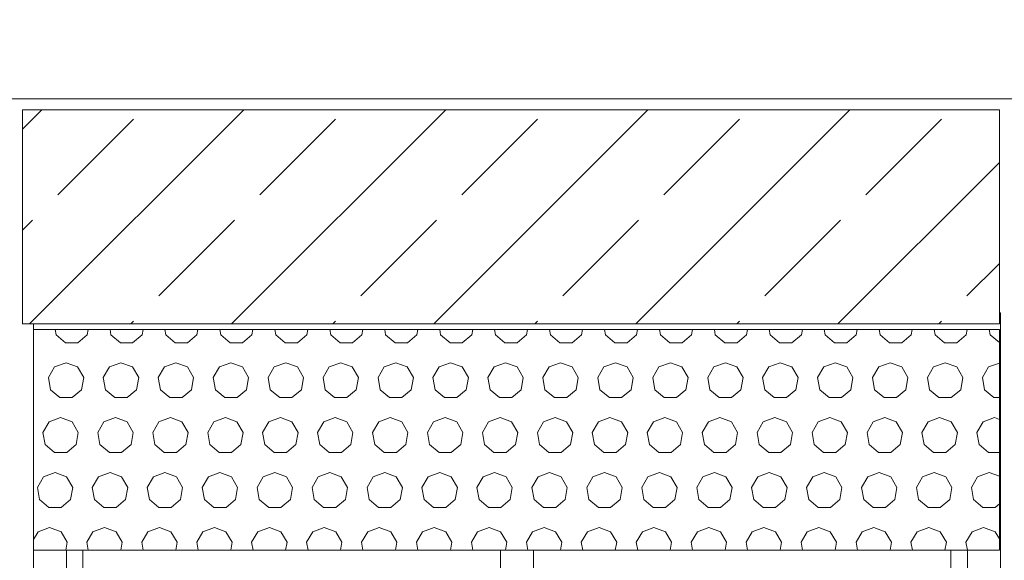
# Model space of a CAD drawing. Header units: millimetres. Extents: x 52659 to 1698020, y -10054 to 104697.
# Tile 213 of 256: x 206518 to 208310, y 13977 to 14962. Entities that reach past the tile are written whole.
import ezdxf

# ---------------------------------------------------------------- set-up
doc = ezdxf.new("R2010")
doc.units = ezdxf.units.MM
doc.header["$MEASUREMENT"] = 0
for name, color, linetype in [('02-04 BRISES SOLEILS CLAIRES', 7, 'Continuous'), ('02-04 CASSETTES CLAIRES', 7, 'Continuous'), ('02-04 Mur.Construction', 7, 'Continuous'), ('05-02 Cotation 200ème 100ème.Cotations', 7, 'Continuous'), ('Fenêtres ARCHICAD', 7, 'Continuous')]:
    doc.layers.add(name, color=color, linetype=linetype)
doc.styles.add('STYLE_GENERE_3', font='ARIALN.TTF')
doc.dimstyles.new('STYLE_GENERE__1', dxfattribs={"dimtxt": 200, "dimasz": 95, "dimexe": 0.18, "dimexo": 100, "dimgap": 0, "dimtad": 0, "dimlfac": 0.001, "dimzin": 0, "dimdsep": 46, "dimtxsty": 'STYLE_GENERE_3', "dimblk": 'ARROWHEAD_6', "dimblk1": 'ARROWHEAD_6', "dimblk2": 'ARROWHEAD_6', "dimcen": 0.09, "dimclrd": 7, "dimclre": 7, "dimclrt": 7, "dimazin": 0, "dimtfac": 1, "dimtdec": 4, "dimtmove": 2, "dimatfit": 3, "dimfxl": 1, "dimtolj": 1, "dimtzin": 0, "dimarcsym": 0})
doc.dimstyles.new('STYLE_GENERE__2', dxfattribs={"dimtxt": 200, "dimasz": 95, "dimexe": 0.18, "dimexo": 100, "dimgap": 0, "dimtad": 0, "dimlfac": 0.001, "dimzin": 0, "dimdsep": 46, "dimtxsty": 'STYLE_GENERE_3', "dimblk": 'ARROWHEAD_6', "dimblk1": 'ARROWHEAD_6', "dimblk2": 'ARROWHEAD_6', "dimcen": 0.09, "dimclrd": 7, "dimclre": 7, "dimclrt": 7, "dimazin": 0, "dimtfac": 1, "dimtdec": 4, "dimtmove": 0, "dimatfit": 3, "dimfxl": 1, "dimtolj": 1, "dimtzin": 0, "dimarcsym": 0})

# ---------------------------------------------------------------- blocks, each defined once
blk = doc.blocks.new('Élément de coupe_206_1', base_point=(131932.7, 5158.1))
at = {"layer": '02-04 Mur.Construction', "color": 7, "linetype": 'Continuous', "lineweight": 9}
for p, q in [((208302.7, 14428.1), (208302.7, 13146)), ((206542.7, 13146), (206542.7, 14408.1))]:
    blk.add_line(p, q, dxfattribs=at)
blk = doc.blocks.new('Élément de coupe_209_1', base_point=(131932.7, 5158.1))
at = {"layer": 'Fenêtres ARCHICAD', "color": 7, "linetype": 'Continuous', "lineweight": 9}
blk.add_line((208300.8, 14428.1), (208302.7, 14428.1), dxfattribs=at)
at = {"layer": 'Fenêtres ARCHICAD', "color": 7, "linetype": 'Continuous', "lineweight": 5}
for p, q in [((206602.7, 13995.8), (206602.7, 13238.1)), ((206632.7, 13268.1), (206632.7, 13995.8)), ((207392.7, 13995.8), (207392.7, 13268.1)), ((207452.7, 13268.1), (207452.7, 13995.8)), ((208212.7, 13995.8), (208212.7, 13268.1)), ((208242.7, 13238.1), (208242.7, 13995.8)), ((207407.7, 13268.1), (206632.7, 13268.1)), ((207437.7, 13268.1), (207407.7, 13268.1)), ((208212.7, 13268.1), (207437.7, 13268.1)), ((206602.7, 13238.1), (208242.7, 13238.1)), ((206542.7, 13178.1), (208302.7, 13178.1)), ((206542.7, 13140.9), (206542.7, 13146)), ((206542.7, 13090.8), (206542.7, 13140.9)), ((208302.7, 13140.9), (206542.7, 13140.9)), ((208302.7, 13140.9), (208302.7, 13146)), ((208302.7, 13090.8), (208302.7, 13140.9)), ((208302.7, 13090.8), (206542.7, 13090.8))]:
    blk.add_line(p, q, dxfattribs=at)
blk = doc.blocks.new('Élément de coupe_236_1', base_point=(131932.7, 5158.1))
at = {"layer": '02-04 Mur.Construction', "color": 7, "linetype": 'Continuous', "lineweight": 9}
blk.add_line((220582.7, 14818.1), (134892.7, 14818.1), dxfattribs=at)
blk = doc.blocks.new('*X372', base_point=(131932.7, 5158.1))
at = {"layer": '02-04 BRISES SOLEILS CLAIRES', "color": 7, "linetype": 'Continuous', "lineweight": 5}
for p, q in [((206582.1, 14398.1), (206583.8, 14388.2)), ((206640.4, 14388.2), (206642.2, 14398.1)), ((206682.1, 14398.1), (206683.8, 14388.2)), ((206740.4, 14388.2), (206742.2, 14398.1)), ((206782.1, 14398.1), (206783.8, 14388.2)), ((206840.4, 14388.2), (206842.2, 14398.1)), ((206882.1, 14398.1), (206883.8, 14388.2)), ((206940.4, 14388.2), (206942.2, 14398.1)), ((206982.1, 14398.1), (206983.8, 14388.2)), ((207040.4, 14388.2), (207042.2, 14398.1)), ((207082.1, 14398.1), (207083.8, 14388.2)), ((207140.4, 14388.2), (207142.2, 14398.1)), ((207182.1, 14398.1), (207183.8, 14388.2)), ((207240.4, 14388.2), (207242.2, 14398.1)), ((207282.1, 14398.1), (207283.8, 14388.2)), ((207340.4, 14388.2), (207342.2, 14398.1)), ((207382.1, 14398.1), (207383.8, 14388.2)), ((207440.4, 14388.2), (207442.2, 14398.1)), ((207482.1, 14398.1), (207483.8, 14388.2)), ((207540.4, 14388.2), (207542.2, 14398.1)), ((207582.1, 14398.1), (207583.8, 14388.2)), ((207640.4, 14388.2), (207642.2, 14398.1)), ((207682.1, 14398.1), (207683.8, 14388.2)), ((207740.4, 14388.2), (207742.2, 14398.1)), ((207782.1, 14398.1), (207783.8, 14388.2)), ((207840.4, 14388.2), (207842.2, 14398.1)), ((207882.1, 14398.1), (207883.8, 14388.2)), ((207940.4, 14388.2), (207942.2, 14398.1)), ((207982.1, 14398.1), (207983.8, 14388.2)), ((208040.4, 14388.2), (208042.2, 14398.1)), ((208082.1, 14398.1), (208083.8, 14388.2)), ((208140.4, 14388.2), (208142.2, 14398.1)), ((208182.1, 14398.1), (208183.8, 14388.2)), ((208240.4, 14388.2), (208242.2, 14398.1)), ((208282.1, 14398.1), (208283.8, 14388.2)), ((206583.8, 14388.2), (206600.9, 14373.9)), ((206600.9, 14373.9), (206623.3, 14373.9)), ((206623.3, 14373.9), (206640.4, 14388.2)), ((206683.8, 14388.2), (206700.9, 14373.9)), ((206700.9, 14373.9), (206723.3, 14373.9)), ((206723.3, 14373.9), (206740.4, 14388.2)), ((206783.8, 14388.2), (206800.9, 14373.9)), ((206800.9, 14373.9), (206823.3, 14373.9)), ((206823.3, 14373.9), (206840.4, 14388.2)), ((206883.8, 14388.2), (206900.9, 14373.9)), ((206900.9, 14373.9), (206923.3, 14373.9)), ((206923.3, 14373.9), (206940.4, 14388.2)), ((206983.8, 14388.2), (207000.9, 14373.9)), ((207000.9, 14373.9), (207023.3, 14373.9)), ((207023.3, 14373.9), (207040.4, 14388.2)), ((207083.8, 14388.2), (207100.9, 14373.9)), ((207100.9, 14373.9), (207123.3, 14373.9)), ((207123.3, 14373.9), (207140.4, 14388.2)), ((207183.8, 14388.2), (207200.9, 14373.9)), ((207200.9, 14373.9), (207223.3, 14373.9)), ((207223.3, 14373.9), (207240.4, 14388.2)), ((207283.8, 14388.2), (207300.9, 14373.9)), ((207300.9, 14373.9), (207323.3, 14373.9)), ((207323.3, 14373.9), (207340.4, 14388.2)), ((207383.8, 14388.2), (207400.9, 14373.9)), ((207400.9, 14373.9), (207423.3, 14373.9)), ((207423.3, 14373.9), (207440.4, 14388.2)), ((207483.8, 14388.2), (207500.9, 14373.9)), ((207500.9, 14373.9), (207523.3, 14373.9)), ((207523.3, 14373.9), (207540.4, 14388.2)), ((207583.8, 14388.2), (207600.9, 14373.9)), ((207600.9, 14373.9), (207623.3, 14373.9)), ((207623.3, 14373.9), (207640.4, 14388.2)), ((207683.8, 14388.2), (207700.9, 14373.9)), ((207700.9, 14373.9), (207723.3, 14373.9)), ((207723.3, 14373.9), (207740.4, 14388.2)), ((207783.8, 14388.2), (207800.9, 14373.9)), ((207800.9, 14373.9), (207823.3, 14373.9)), ((207823.3, 14373.9), (207840.4, 14388.2)), ((207883.8, 14388.2), (207900.9, 14373.9)), ((207900.9, 14373.9), (207923.3, 14373.9)), ((207923.3, 14373.9), (207940.4, 14388.2)), ((207983.8, 14388.2), (208000.9, 14373.9)), ((208000.9, 14373.9), (208023.3, 14373.9)), ((208023.3, 14373.9), (208040.4, 14388.2)), ((208083.8, 14388.2), (208100.9, 14373.9)), ((208100.9, 14373.9), (208123.3, 14373.9)), ((208123.3, 14373.9), (208140.4, 14388.2)), ((208183.8, 14388.2), (208200.9, 14373.9)), ((208200.9, 14373.9), (208223.3, 14373.9)), ((208223.3, 14373.9), (208240.4, 14388.2)), ((208283.8, 14388.2), (208300.8, 14374)), ((206602.1, 14337.3), (206581.1, 14329.6)), ((206623.1, 14329.6), (206602.1, 14337.3)), ((206702.1, 14337.3), (206681.1, 14329.6)), ((206723.1, 14329.6), (206702.1, 14337.3)), ((206802.1, 14337.3), (206781.1, 14329.6)), ((206823.1, 14329.6), (206802.1, 14337.3)), ((206902.1, 14337.3), (206881.1, 14329.6)), ((206923.1, 14329.6), (206902.1, 14337.3)), ((207002.1, 14337.3), (206981.1, 14329.6)), ((207023.1, 14329.6), (207002.1, 14337.3)), ((207102.1, 14337.3), (207081.1, 14329.6)), ((207123.1, 14329.6), (207102.1, 14337.3)), ((207202.1, 14337.3), (207181.1, 14329.6)), ((207223.1, 14329.6), (207202.1, 14337.3)), ((207302.1, 14337.3), (207281.1, 14329.6)), ((207323.1, 14329.6), (207302.1, 14337.3)), ((207402.1, 14337.3), (207381.1, 14329.6)), ((207423.1, 14329.6), (207402.1, 14337.3)), ((207502.1, 14337.3), (207481.1, 14329.6)), ((207523.1, 14329.6), (207502.1, 14337.3)), ((207602.1, 14337.3), (207581.1, 14329.6)), ((207623.1, 14329.6), (207602.1, 14337.3)), ((207702.1, 14337.3), (207681.1, 14329.6)), ((207723.1, 14329.6), (207702.1, 14337.3)), ((207802.1, 14337.3), (207781.1, 14329.6)), ((207823.1, 14329.6), (207802.1, 14337.3)), ((207902.1, 14337.3), (207881.1, 14329.6)), ((207923.1, 14329.6), (207902.1, 14337.3)), ((208002.1, 14337.3), (207981.1, 14329.6)), ((208023.1, 14329.6), (208002.1, 14337.3)), ((208102.1, 14337.3), (208081.1, 14329.6)), ((208123.1, 14329.6), (208102.1, 14337.3)), ((208202.1, 14337.3), (208181.1, 14329.6)), ((208223.1, 14329.6), (208202.1, 14337.3)), ((208300.8, 14336.8), (208281.1, 14329.6)), ((206581.1, 14329.6), (206569.9, 14310.3)), ((206634.3, 14310.3), (206623.1, 14329.6)), ((206681.1, 14329.6), (206669.9, 14310.3)), ((206734.3, 14310.3), (206723.1, 14329.6)), ((206781.1, 14329.6), (206769.9, 14310.3)), ((206834.3, 14310.3), (206823.1, 14329.6)), ((206881.1, 14329.6), (206869.9, 14310.3)), ((206934.3, 14310.3), (206923.1, 14329.6)), ((206981.1, 14329.6), (206969.9, 14310.3)), ((207034.3, 14310.3), (207023.1, 14329.6)), ((207081.1, 14329.6), (207069.9, 14310.3)), ((207134.3, 14310.3), (207123.1, 14329.6)), ((207181.1, 14329.6), (207169.9, 14310.3)), ((207234.3, 14310.3), (207223.1, 14329.6)), ((207281.1, 14329.6), (207269.9, 14310.3)), ((207334.3, 14310.3), (207323.1, 14329.6)), ((207381.1, 14329.6), (207369.9, 14310.3)), ((207434.3, 14310.3), (207423.1, 14329.6)), ((207481.1, 14329.6), (207469.9, 14310.3)), ((207534.3, 14310.3), (207523.1, 14329.6)), ((207581.1, 14329.6), (207569.9, 14310.3)), ((207634.3, 14310.3), (207623.1, 14329.6)), ((207681.1, 14329.6), (207669.9, 14310.3)), ((207734.3, 14310.3), (207723.1, 14329.6)), ((207781.1, 14329.6), (207769.9, 14310.3)), ((207834.3, 14310.3), (207823.1, 14329.6)), ((207881.1, 14329.6), (207869.9, 14310.3)), ((207934.3, 14310.3), (207923.1, 14329.6)), ((207981.1, 14329.6), (207969.9, 14310.3)), ((208034.3, 14310.3), (208023.1, 14329.6)), ((208081.1, 14329.6), (208069.9, 14310.3)), ((208134.3, 14310.3), (208123.1, 14329.6)), ((208181.1, 14329.6), (208169.9, 14310.3)), ((208234.3, 14310.3), (208223.1, 14329.6)), ((208281.1, 14329.6), (208269.9, 14310.3)), ((206569.9, 14310.3), (206573.8, 14288.2)), ((206630.4, 14288.2), (206634.3, 14310.3)), ((206669.9, 14310.3), (206673.8, 14288.2)), ((206730.4, 14288.2), (206734.3, 14310.3)), ((206769.9, 14310.3), (206773.8, 14288.2)), ((206830.4, 14288.2), (206834.3, 14310.3)), ((206869.9, 14310.3), (206873.8, 14288.2)), ((206930.4, 14288.2), (206934.3, 14310.3)), ((206969.9, 14310.3), (206973.8, 14288.2)), ((207030.4, 14288.2), (207034.3, 14310.3)), ((207069.9, 14310.3), (207073.8, 14288.2)), ((207130.4, 14288.2), (207134.3, 14310.3)), ((207169.9, 14310.3), (207173.8, 14288.2)), ((207230.4, 14288.2), (207234.3, 14310.3)), ((207269.9, 14310.3), (207273.8, 14288.2)), ((207330.4, 14288.2), (207334.3, 14310.3)), ((207369.9, 14310.3), (207373.8, 14288.2)), ((207430.4, 14288.2), (207434.3, 14310.3)), ((207469.9, 14310.3), (207473.8, 14288.2)), ((207530.4, 14288.2), (207534.3, 14310.3)), ((207569.9, 14310.3), (207573.8, 14288.2)), ((207630.4, 14288.2), (207634.3, 14310.3)), ((207669.9, 14310.3), (207673.8, 14288.2)), ((207730.4, 14288.2), (207734.3, 14310.3)), ((207769.9, 14310.3), (207773.8, 14288.2)), ((207830.4, 14288.2), (207834.3, 14310.3)), ((207869.9, 14310.3), (207873.8, 14288.2)), ((207930.4, 14288.2), (207934.3, 14310.3)), ((207969.9, 14310.3), (207973.8, 14288.2)), ((208030.4, 14288.2), (208034.3, 14310.3)), ((208069.9, 14310.3), (208073.8, 14288.2)), ((208130.4, 14288.2), (208134.3, 14310.3)), ((208169.9, 14310.3), (208173.8, 14288.2)), ((208230.4, 14288.2), (208234.3, 14310.3)), ((208269.9, 14310.3), (208273.8, 14288.2)), ((206573.8, 14288.2), (206590.9, 14273.9)), ((206613.3, 14273.9), (206630.4, 14288.2)), ((206673.8, 14288.2), (206690.9, 14273.9)), ((206713.3, 14273.9), (206730.4, 14288.2)), ((206773.8, 14288.2), (206790.9, 14273.9)), ((206813.3, 14273.9), (206830.4, 14288.2)), ((206873.8, 14288.2), (206890.9, 14273.9)), ((206913.3, 14273.9), (206930.4, 14288.2)), ((206973.8, 14288.2), (206990.9, 14273.9)), ((207013.3, 14273.9), (207030.4, 14288.2)), ((207073.8, 14288.2), (207090.9, 14273.9)), ((207113.3, 14273.9), (207130.4, 14288.2)), ((207173.8, 14288.2), (207190.9, 14273.9)), ((207213.3, 14273.9), (207230.4, 14288.2)), ((207273.8, 14288.2), (207290.9, 14273.9)), ((207313.3, 14273.9), (207330.4, 14288.2)), ((207373.8, 14288.2), (207390.9, 14273.9)), ((207413.3, 14273.9), (207430.4, 14288.2)), ((207473.8, 14288.2), (207490.9, 14273.9)), ((207513.3, 14273.9), (207530.4, 14288.2)), ((207573.8, 14288.2), (207590.9, 14273.9)), ((207613.3, 14273.9), (207630.4, 14288.2)), ((207673.8, 14288.2), (207690.9, 14273.9)), ((207713.3, 14273.9), (207730.4, 14288.2)), ((207773.8, 14288.2), (207790.9, 14273.9)), ((207813.3, 14273.9), (207830.4, 14288.2)), ((207873.8, 14288.2), (207890.9, 14273.9)), ((207913.3, 14273.9), (207930.4, 14288.2)), ((207973.8, 14288.2), (207990.9, 14273.9)), ((208013.3, 14273.9), (208030.4, 14288.2)), ((208073.8, 14288.2), (208090.9, 14273.9)), ((208113.3, 14273.9), (208130.4, 14288.2)), ((208173.8, 14288.2), (208190.9, 14273.9)), ((208213.3, 14273.9), (208230.4, 14288.2)), ((208273.8, 14288.2), (208290.9, 14273.9)), ((206590.9, 14273.9), (206613.3, 14273.9)), ((206690.9, 14273.9), (206713.3, 14273.9)), ((206790.9, 14273.9), (206813.3, 14273.9)), ((206890.9, 14273.9), (206913.3, 14273.9)), ((206990.9, 14273.9), (207013.3, 14273.9)), ((207090.9, 14273.9), (207113.3, 14273.9)), ((207190.9, 14273.9), (207213.3, 14273.9)), ((207290.9, 14273.9), (207313.3, 14273.9)), ((207390.9, 14273.9), (207413.3, 14273.9)), ((207490.9, 14273.9), (207513.3, 14273.9)), ((207590.9, 14273.9), (207613.3, 14273.9)), ((207690.9, 14273.9), (207713.3, 14273.9)), ((207790.9, 14273.9), (207813.3, 14273.9)), ((207890.9, 14273.9), (207913.3, 14273.9)), ((207990.9, 14273.9), (208013.3, 14273.9)), ((208090.9, 14273.9), (208113.3, 14273.9)), ((208190.9, 14273.9), (208213.3, 14273.9)), ((208290.9, 14273.9), (208300.8, 14273.9)), ((206571.1, 14229.6), (206559.9, 14210.3)), ((206592.1, 14237.3), (206571.1, 14229.6)), ((206613.1, 14229.6), (206592.1, 14237.3)), ((206624.3, 14210.3), (206613.1, 14229.6)), ((206671.1, 14229.6), (206659.9, 14210.3)), ((206692.1, 14237.3), (206671.1, 14229.6)), ((206713.1, 14229.6), (206692.1, 14237.3)), ((206724.3, 14210.3), (206713.1, 14229.6)), ((206771.1, 14229.6), (206759.9, 14210.3)), ((206792.1, 14237.3), (206771.1, 14229.6)), ((206813.1, 14229.6), (206792.1, 14237.3)), ((206824.3, 14210.3), (206813.1, 14229.6)), ((206871.1, 14229.6), (206859.9, 14210.3)), ((206892.1, 14237.3), (206871.1, 14229.6)), ((206913.1, 14229.6), (206892.1, 14237.3)), ((206924.3, 14210.3), (206913.1, 14229.6)), ((206971.1, 14229.6), (206959.9, 14210.3)), ((206992.1, 14237.3), (206971.1, 14229.6)), ((207013.1, 14229.6), (206992.1, 14237.3)), ((207024.3, 14210.3), (207013.1, 14229.6)), ((207071.1, 14229.6), (207059.9, 14210.3)), ((207092.1, 14237.3), (207071.1, 14229.6)), ((207113.1, 14229.6), (207092.1, 14237.3)), ((207124.3, 14210.3), (207113.1, 14229.6)), ((207171.1, 14229.6), (207159.9, 14210.3)), ((207192.1, 14237.3), (207171.1, 14229.6)), ((207213.1, 14229.6), (207192.1, 14237.3)), ((207224.3, 14210.3), (207213.1, 14229.6)), ((207271.1, 14229.6), (207259.9, 14210.3)), ((207292.1, 14237.3), (207271.1, 14229.6)), ((207313.1, 14229.6), (207292.1, 14237.3)), ((207324.3, 14210.3), (207313.1, 14229.6)), ((207371.1, 14229.6), (207359.9, 14210.3)), ((207392.1, 14237.3), (207371.1, 14229.6)), ((207413.1, 14229.6), (207392.1, 14237.3)), ((207424.3, 14210.3), (207413.1, 14229.6)), ((207471.1, 14229.6), (207459.9, 14210.3)), ((207492.1, 14237.3), (207471.1, 14229.6)), ((207513.1, 14229.6), (207492.1, 14237.3)), ((207524.3, 14210.3), (207513.1, 14229.6)), ((207571.1, 14229.6), (207559.9, 14210.3)), ((207592.1, 14237.3), (207571.1, 14229.6)), ((207613.1, 14229.6), (207592.1, 14237.3)), ((207624.3, 14210.3), (207613.1, 14229.6)), ((207671.1, 14229.6), (207659.9, 14210.3)), ((207692.1, 14237.3), (207671.1, 14229.6)), ((207713.1, 14229.6), (207692.1, 14237.3)), ((207724.3, 14210.3), (207713.1, 14229.6)), ((207771.1, 14229.6), (207759.9, 14210.3)), ((207792.1, 14237.3), (207771.1, 14229.6)), ((207813.1, 14229.6), (207792.1, 14237.3)), ((207824.3, 14210.3), (207813.1, 14229.6)), ((207871.1, 14229.6), (207859.9, 14210.3)), ((207892.1, 14237.3), (207871.1, 14229.6)), ((207913.1, 14229.6), (207892.1, 14237.3)), ((207924.3, 14210.3), (207913.1, 14229.6)), ((207971.1, 14229.6), (207959.9, 14210.3)), ((207992.1, 14237.3), (207971.1, 14229.6)), ((208013.1, 14229.6), (207992.1, 14237.3)), ((208024.3, 14210.3), (208013.1, 14229.6)), ((208071.1, 14229.6), (208059.9, 14210.3)), ((208092.1, 14237.3), (208071.1, 14229.6)), ((208113.1, 14229.6), (208092.1, 14237.3)), ((208124.3, 14210.3), (208113.1, 14229.6)), ((208171.1, 14229.6), (208159.9, 14210.3)), ((208192.1, 14237.3), (208171.1, 14229.6)), ((208213.1, 14229.6), (208192.1, 14237.3)), ((208224.3, 14210.3), (208213.1, 14229.6)), ((208271.1, 14229.6), (208259.9, 14210.3)), ((208292.1, 14237.3), (208271.1, 14229.6)), ((208300.8, 14234.2), (208292.1, 14237.3)), ((206559.9, 14210.3), (206563.8, 14188.2)), ((206620.4, 14188.2), (206624.3, 14210.3)), ((206659.9, 14210.3), (206663.8, 14188.2)), ((206720.4, 14188.2), (206724.3, 14210.3)), ((206759.9, 14210.3), (206763.8, 14188.2)), ((206820.4, 14188.2), (206824.3, 14210.3)), ((206859.9, 14210.3), (206863.8, 14188.2)), ((206920.4, 14188.2), (206924.3, 14210.3)), ((206959.9, 14210.3), (206963.8, 14188.2)), ((207020.4, 14188.2), (207024.3, 14210.3)), ((207059.9, 14210.3), (207063.8, 14188.2)), ((207120.4, 14188.2), (207124.3, 14210.3)), ((207159.9, 14210.3), (207163.8, 14188.2)), ((207220.4, 14188.2), (207224.3, 14210.3)), ((207259.9, 14210.3), (207263.8, 14188.2)), ((207320.4, 14188.2), (207324.3, 14210.3)), ((207359.9, 14210.3), (207363.8, 14188.2)), ((207420.4, 14188.2), (207424.3, 14210.3)), ((207459.9, 14210.3), (207463.8, 14188.2)), ((207520.4, 14188.2), (207524.3, 14210.3)), ((207559.9, 14210.3), (207563.8, 14188.2)), ((207620.4, 14188.2), (207624.3, 14210.3)), ((207659.9, 14210.3), (207663.8, 14188.2)), ((207720.4, 14188.2), (207724.3, 14210.3)), ((207759.9, 14210.3), (207763.8, 14188.2)), ((207820.4, 14188.2), (207824.3, 14210.3)), ((207859.9, 14210.3), (207863.8, 14188.2)), ((207920.4, 14188.2), (207924.3, 14210.3)), ((207959.9, 14210.3), (207963.8, 14188.2)), ((208020.4, 14188.2), (208024.3, 14210.3)), ((208059.9, 14210.3), (208063.8, 14188.2)), ((208120.4, 14188.2), (208124.3, 14210.3)), ((208159.9, 14210.3), (208163.8, 14188.2)), ((208220.4, 14188.2), (208224.3, 14210.3)), ((208259.9, 14210.3), (208263.8, 14188.2)), ((206563.8, 14188.2), (206580.9, 14173.9)), ((206603.3, 14173.9), (206620.4, 14188.2)), ((206663.8, 14188.2), (206680.9, 14173.9)), ((206703.3, 14173.9), (206720.4, 14188.2)), ((206763.8, 14188.2), (206780.9, 14173.9)), ((206803.3, 14173.9), (206820.4, 14188.2)), ((206863.8, 14188.2), (206880.9, 14173.9)), ((206903.3, 14173.9), (206920.4, 14188.2)), ((206963.8, 14188.2), (206980.9, 14173.9)), ((207003.3, 14173.9), (207020.4, 14188.2)), ((207063.8, 14188.2), (207080.9, 14173.9)), ((207103.3, 14173.9), (207120.4, 14188.2)), ((207163.8, 14188.2), (207180.9, 14173.9)), ((207203.3, 14173.9), (207220.4, 14188.2)), ((207263.8, 14188.2), (207280.9, 14173.9)), ((207303.3, 14173.9), (207320.4, 14188.2)), ((207363.8, 14188.2), (207380.9, 14173.9)), ((207403.3, 14173.9), (207420.4, 14188.2)), ((207463.8, 14188.2), (207480.9, 14173.9)), ((207503.3, 14173.9), (207520.4, 14188.2)), ((207563.8, 14188.2), (207580.9, 14173.9)), ((207603.3, 14173.9), (207620.4, 14188.2)), ((207663.8, 14188.2), (207680.9, 14173.9)), ((207703.3, 14173.9), (207720.4, 14188.2)), ((207763.8, 14188.2), (207780.9, 14173.9)), ((207803.3, 14173.9), (207820.4, 14188.2)), ((207863.8, 14188.2), (207880.9, 14173.9)), ((207903.3, 14173.9), (207920.4, 14188.2)), ((207963.8, 14188.2), (207980.9, 14173.9)), ((208003.3, 14173.9), (208020.4, 14188.2)), ((208063.8, 14188.2), (208080.9, 14173.9)), ((208103.3, 14173.9), (208120.4, 14188.2)), ((208163.8, 14188.2), (208180.9, 14173.9)), ((208203.3, 14173.9), (208220.4, 14188.2)), ((208263.8, 14188.2), (208280.9, 14173.9)), ((206580.9, 14173.9), (206603.3, 14173.9)), ((206680.9, 14173.9), (206703.3, 14173.9)), ((206780.9, 14173.9), (206803.3, 14173.9)), ((206880.9, 14173.9), (206903.3, 14173.9)), ((206980.9, 14173.9), (207003.3, 14173.9)), ((207080.9, 14173.9), (207103.3, 14173.9)), ((207180.9, 14173.9), (207203.3, 14173.9)), ((207280.9, 14173.9), (207303.3, 14173.9)), ((207380.9, 14173.9), (207403.3, 14173.9)), ((207480.9, 14173.9), (207503.3, 14173.9)), ((207580.9, 14173.9), (207603.3, 14173.9)), ((207680.9, 14173.9), (207703.3, 14173.9)), ((207780.9, 14173.9), (207803.3, 14173.9)), ((207880.9, 14173.9), (207903.3, 14173.9)), ((207980.9, 14173.9), (208003.3, 14173.9)), ((208080.9, 14173.9), (208103.3, 14173.9)), ((208180.9, 14173.9), (208203.3, 14173.9)), ((208280.9, 14173.9), (208300.8, 14173.9)), ((206561.1, 14129.6), (206549.9, 14110.3)), ((206582.1, 14137.3), (206561.1, 14129.6)), ((206603.1, 14129.6), (206582.1, 14137.3)), ((206614.3, 14110.3), (206603.1, 14129.6)), ((206661.1, 14129.6), (206649.9, 14110.3)), ((206682.1, 14137.3), (206661.1, 14129.6)), ((206703.1, 14129.6), (206682.1, 14137.3)), ((206714.3, 14110.3), (206703.1, 14129.6)), ((206761.1, 14129.6), (206749.9, 14110.3)), ((206782.1, 14137.3), (206761.1, 14129.6)), ((206803.1, 14129.6), (206782.1, 14137.3)), ((206814.3, 14110.3), (206803.1, 14129.6)), ((206861.1, 14129.6), (206849.9, 14110.3)), ((206882.1, 14137.3), (206861.1, 14129.6)), ((206903.1, 14129.6), (206882.1, 14137.3)), ((206914.3, 14110.3), (206903.1, 14129.6)), ((206961.1, 14129.6), (206949.9, 14110.3)), ((206982.1, 14137.3), (206961.1, 14129.6)), ((207003.1, 14129.6), (206982.1, 14137.3)), ((207014.3, 14110.3), (207003.1, 14129.6)), ((207061.1, 14129.6), (207049.9, 14110.3)), ((207082.1, 14137.3), (207061.1, 14129.6)), ((207103.1, 14129.6), (207082.1, 14137.3)), ((207114.3, 14110.3), (207103.1, 14129.6)), ((207161.1, 14129.6), (207149.9, 14110.3)), ((207182.1, 14137.3), (207161.1, 14129.6)), ((207203.1, 14129.6), (207182.1, 14137.3)), ((207214.3, 14110.3), (207203.1, 14129.6)), ((207261.1, 14129.6), (207249.9, 14110.3)), ((207282.1, 14137.3), (207261.1, 14129.6)), ((207303.1, 14129.6), (207282.1, 14137.3)), ((207314.3, 14110.3), (207303.1, 14129.6)), ((207361.1, 14129.6), (207349.9, 14110.3)), ((207382.1, 14137.3), (207361.1, 14129.6)), ((207403.1, 14129.6), (207382.1, 14137.3)), ((207414.3, 14110.3), (207403.1, 14129.6)), ((207461.1, 14129.6), (207449.9, 14110.3)), ((207482.1, 14137.3), (207461.1, 14129.6)), ((207503.1, 14129.6), (207482.1, 14137.3)), ((207514.3, 14110.3), (207503.1, 14129.6)), ((207561.1, 14129.6), (207549.9, 14110.3)), ((207582.1, 14137.3), (207561.1, 14129.6)), ((207603.1, 14129.6), (207582.1, 14137.3)), ((207614.3, 14110.3), (207603.1, 14129.6)), ((207661.1, 14129.6), (207649.9, 14110.3)), ((207682.1, 14137.3), (207661.1, 14129.6)), ((207703.1, 14129.6), (207682.1, 14137.3)), ((207714.3, 14110.3), (207703.1, 14129.6)), ((207761.1, 14129.6), (207749.9, 14110.3)), ((207782.1, 14137.3), (207761.1, 14129.6)), ((207803.1, 14129.6), (207782.1, 14137.3)), ((207814.3, 14110.3), (207803.1, 14129.6)), ((207861.1, 14129.6), (207849.9, 14110.3)), ((207882.1, 14137.3), (207861.1, 14129.6)), ((207903.1, 14129.6), (207882.1, 14137.3)), ((207914.3, 14110.3), (207903.1, 14129.6)), ((207961.1, 14129.6), (207949.9, 14110.3)), ((207982.1, 14137.3), (207961.1, 14129.6)), ((208003.1, 14129.6), (207982.1, 14137.3)), ((208014.3, 14110.3), (208003.1, 14129.6)), ((208061.1, 14129.6), (208049.9, 14110.3)), ((208082.1, 14137.3), (208061.1, 14129.6)), ((208103.1, 14129.6), (208082.1, 14137.3)), ((208114.3, 14110.3), (208103.1, 14129.6)), ((208161.1, 14129.6), (208149.9, 14110.3)), ((208182.1, 14137.3), (208161.1, 14129.6)), ((208203.1, 14129.6), (208182.1, 14137.3)), ((208214.3, 14110.3), (208203.1, 14129.6)), ((208261.1, 14129.6), (208249.9, 14110.3)), ((208282.1, 14137.3), (208261.1, 14129.6)), ((208300.8, 14130.5), (208282.1, 14137.3)), ((206549.9, 14110.3), (206553.8, 14088.2)), ((206610.4, 14088.2), (206614.3, 14110.3)), ((206649.9, 14110.3), (206653.8, 14088.2)), ((206710.4, 14088.2), (206714.3, 14110.3)), ((206749.9, 14110.3), (206753.8, 14088.2)), ((206810.4, 14088.2), (206814.3, 14110.3)), ((206849.9, 14110.3), (206853.8, 14088.2)), ((206910.4, 14088.2), (206914.3, 14110.3)), ((206949.9, 14110.3), (206953.8, 14088.2)), ((207010.4, 14088.2), (207014.3, 14110.3)), ((207049.9, 14110.3), (207053.8, 14088.2)), ((207110.4, 14088.2), (207114.3, 14110.3)), ((207149.9, 14110.3), (207153.8, 14088.2)), ((207210.4, 14088.2), (207214.3, 14110.3)), ((207249.9, 14110.3), (207253.8, 14088.2)), ((207310.4, 14088.2), (207314.3, 14110.3)), ((207349.9, 14110.3), (207353.8, 14088.2)), ((207410.4, 14088.2), (207414.3, 14110.3)), ((207449.9, 14110.3), (207453.8, 14088.2)), ((207510.4, 14088.2), (207514.3, 14110.3)), ((207549.9, 14110.3), (207553.8, 14088.2)), ((207610.4, 14088.2), (207614.3, 14110.3)), ((207649.9, 14110.3), (207653.8, 14088.2)), ((207710.4, 14088.2), (207714.3, 14110.3)), ((207749.9, 14110.3), (207753.8, 14088.2)), ((207810.4, 14088.2), (207814.3, 14110.3)), ((207849.9, 14110.3), (207853.8, 14088.2)), ((207910.4, 14088.2), (207914.3, 14110.3)), ((207949.9, 14110.3), (207953.8, 14088.2)), ((208010.4, 14088.2), (208014.3, 14110.3)), ((208049.9, 14110.3), (208053.8, 14088.2)), ((208110.4, 14088.2), (208114.3, 14110.3)), ((208149.9, 14110.3), (208153.8, 14088.2)), ((208210.4, 14088.2), (208214.3, 14110.3)), ((208249.9, 14110.3), (208253.8, 14088.2)), ((206553.8, 14088.2), (206570.9, 14073.9)), ((206593.3, 14073.9), (206610.4, 14088.2)), ((206653.8, 14088.2), (206670.9, 14073.9)), ((206693.3, 14073.9), (206710.4, 14088.2)), ((206753.8, 14088.2), (206770.9, 14073.9)), ((206793.3, 14073.9), (206810.4, 14088.2)), ((206853.8, 14088.2), (206870.9, 14073.9)), ((206893.3, 14073.9), (206910.4, 14088.2)), ((206953.8, 14088.2), (206970.9, 14073.9)), ((206993.3, 14073.9), (207010.4, 14088.2)), ((207053.8, 14088.2), (207070.9, 14073.9)), ((207093.3, 14073.9), (207110.4, 14088.2)), ((207153.8, 14088.2), (207170.9, 14073.9)), ((207193.3, 14073.9), (207210.4, 14088.2)), ((207253.8, 14088.2), (207270.9, 14073.9)), ((207293.3, 14073.9), (207310.4, 14088.2)), ((207353.8, 14088.2), (207370.9, 14073.9)), ((207393.3, 14073.9), (207410.4, 14088.2)), ((207453.8, 14088.2), (207470.9, 14073.9)), ((207493.3, 14073.9), (207510.4, 14088.2)), ((207553.8, 14088.2), (207570.9, 14073.9)), ((207593.3, 14073.9), (207610.4, 14088.2)), ((207653.8, 14088.2), (207670.9, 14073.9)), ((207693.3, 14073.9), (207710.4, 14088.2)), ((207753.8, 14088.2), (207770.9, 14073.9)), ((207793.3, 14073.9), (207810.4, 14088.2)), ((207853.8, 14088.2), (207870.9, 14073.9)), ((207893.3, 14073.9), (207910.4, 14088.2)), ((207953.8, 14088.2), (207970.9, 14073.9)), ((207993.3, 14073.9), (208010.4, 14088.2)), ((208053.8, 14088.2), (208070.9, 14073.9)), ((208093.3, 14073.9), (208110.4, 14088.2)), ((208153.8, 14088.2), (208170.9, 14073.9)), ((208193.3, 14073.9), (208210.4, 14088.2)), ((208253.8, 14088.2), (208270.9, 14073.9)), ((206570.9, 14073.9), (206593.3, 14073.9)), ((206670.9, 14073.9), (206693.3, 14073.9)), ((206770.9, 14073.9), (206793.3, 14073.9)), ((206870.9, 14073.9), (206893.3, 14073.9)), ((206970.9, 14073.9), (206993.3, 14073.9)), ((207070.9, 14073.9), (207093.3, 14073.9)), ((207170.9, 14073.9), (207193.3, 14073.9)), ((207270.9, 14073.9), (207293.3, 14073.9)), ((207370.9, 14073.9), (207393.3, 14073.9)), ((207470.9, 14073.9), (207493.3, 14073.9)), ((207570.9, 14073.9), (207593.3, 14073.9)), ((207670.9, 14073.9), (207693.3, 14073.9)), ((207770.9, 14073.9), (207793.3, 14073.9)), ((207870.9, 14073.9), (207893.3, 14073.9)), ((207970.9, 14073.9), (207993.3, 14073.9)), ((208070.9, 14073.9), (208093.3, 14073.9)), ((208170.9, 14073.9), (208193.3, 14073.9)), ((208270.9, 14073.9), (208293.3, 14073.9)), ((208293.3, 14073.9), (208300.8, 14080.1)), ((206572.1, 14037.3), (206551.1, 14029.6)), ((206593.1, 14029.6), (206572.1, 14037.3)), ((206672.1, 14037.3), (206651.1, 14029.6)), ((206693.1, 14029.6), (206672.1, 14037.3)), ((206772.1, 14037.3), (206751.1, 14029.6)), ((206793.1, 14029.6), (206772.1, 14037.3)), ((206872.1, 14037.3), (206851.1, 14029.6)), ((206893.1, 14029.6), (206872.1, 14037.3)), ((206972.1, 14037.3), (206951.1, 14029.6)), ((206993.1, 14029.6), (206972.1, 14037.3)), ((207072.1, 14037.3), (207051.1, 14029.6)), ((207093.1, 14029.6), (207072.1, 14037.3)), ((207172.1, 14037.3), (207151.1, 14029.6)), ((207193.1, 14029.6), (207172.1, 14037.3)), ((207272.1, 14037.3), (207251.1, 14029.6)), ((207293.1, 14029.6), (207272.1, 14037.3)), ((207372.1, 14037.3), (207351.1, 14029.6)), ((207393.1, 14029.6), (207372.1, 14037.3)), ((207472.1, 14037.3), (207451.1, 14029.6)), ((207493.1, 14029.6), (207472.1, 14037.3)), ((207572.1, 14037.3), (207551.1, 14029.6)), ((207593.1, 14029.6), (207572.1, 14037.3)), ((207672.1, 14037.3), (207651.1, 14029.6)), ((207693.1, 14029.6), (207672.1, 14037.3)), ((207772.1, 14037.3), (207751.1, 14029.6)), ((207793.1, 14029.6), (207772.1, 14037.3)), ((207872.1, 14037.3), (207851.1, 14029.6)), ((207893.1, 14029.6), (207872.1, 14037.3)), ((207972.1, 14037.3), (207951.1, 14029.6)), ((207993.1, 14029.6), (207972.1, 14037.3)), ((208072.1, 14037.3), (208051.1, 14029.6)), ((208093.1, 14029.6), (208072.1, 14037.3)), ((208172.1, 14037.3), (208151.1, 14029.6)), ((208193.1, 14029.6), (208172.1, 14037.3)), ((208272.1, 14037.3), (208251.1, 14029.6)), ((208293.1, 14029.6), (208272.1, 14037.3)), ((206551.1, 14029.6), (206542.7, 14015.1)), ((206604.3, 14010.3), (206593.1, 14029.6)), ((206651.1, 14029.6), (206639.9, 14010.3)), ((206704.3, 14010.3), (206693.1, 14029.6)), ((206751.1, 14029.6), (206739.9, 14010.3)), ((206804.3, 14010.3), (206793.1, 14029.6)), ((206851.1, 14029.6), (206839.9, 14010.3)), ((206904.3, 14010.3), (206893.1, 14029.6)), ((206951.1, 14029.6), (206939.9, 14010.3)), ((207004.3, 14010.3), (206993.1, 14029.6)), ((207051.1, 14029.6), (207039.9, 14010.3)), ((207104.3, 14010.3), (207093.1, 14029.6)), ((207151.1, 14029.6), (207139.9, 14010.3)), ((207204.3, 14010.3), (207193.1, 14029.6)), ((207251.1, 14029.6), (207239.9, 14010.3)), ((207304.3, 14010.3), (207293.1, 14029.6)), ((207351.1, 14029.6), (207339.9, 14010.3)), ((207404.3, 14010.3), (207393.1, 14029.6)), ((207451.1, 14029.6), (207439.9, 14010.3)), ((207504.3, 14010.3), (207493.1, 14029.6)), ((207551.1, 14029.6), (207539.9, 14010.3)), ((207604.3, 14010.3), (207593.1, 14029.6)), ((207651.1, 14029.6), (207639.9, 14010.3)), ((207704.3, 14010.3), (207693.1, 14029.6)), ((207751.1, 14029.6), (207739.9, 14010.3)), ((207804.3, 14010.3), (207793.1, 14029.6)), ((207851.1, 14029.6), (207839.9, 14010.3)), ((207904.3, 14010.3), (207893.1, 14029.6)), ((207951.1, 14029.6), (207939.9, 14010.3)), ((208004.3, 14010.3), (207993.1, 14029.6)), ((208051.1, 14029.6), (208039.9, 14010.3)), ((208104.3, 14010.3), (208093.1, 14029.6)), ((208151.1, 14029.6), (208139.9, 14010.3)), ((208204.3, 14010.3), (208193.1, 14029.6)), ((208251.1, 14029.6), (208239.9, 14010.3)), ((208300.8, 14016.5), (208293.1, 14029.6)), ((206601.8, 13995.8), (206604.3, 14010.3)), ((206639.9, 14010.3), (206642.5, 13995.8)), ((206701.8, 13995.8), (206704.3, 14010.3)), ((206739.9, 14010.3), (206742.5, 13995.8)), ((206801.8, 13995.8), (206804.3, 14010.3)), ((206839.9, 14010.3), (206842.5, 13995.8)), ((206901.8, 13995.8), (206904.3, 14010.3)), ((206939.9, 14010.3), (206942.5, 13995.8)), ((207001.8, 13995.8), (207004.3, 14010.3)), ((207039.9, 14010.3), (207042.5, 13995.8)), ((207101.8, 13995.8), (207104.3, 14010.3)), ((207139.9, 14010.3), (207142.5, 13995.8)), ((207201.8, 13995.8), (207204.3, 14010.3)), ((207239.9, 14010.3), (207242.5, 13995.8)), ((207301.8, 13995.8), (207304.3, 14010.3)), ((207339.9, 14010.3), (207342.5, 13995.8)), ((207401.8, 13995.8), (207404.3, 14010.3)), ((207439.9, 14010.3), (207442.5, 13995.8)), ((207501.8, 13995.8), (207504.3, 14010.3)), ((207539.9, 14010.3), (207542.5, 13995.8)), ((207601.8, 13995.8), (207604.3, 14010.3)), ((207639.9, 14010.3), (207642.5, 13995.8)), ((207701.8, 13995.8), (207704.3, 14010.3)), ((207739.9, 14010.3), (207742.5, 13995.8)), ((207801.8, 13995.8), (207804.3, 14010.3)), ((207839.9, 14010.3), (207842.5, 13995.8)), ((207901.8, 13995.8), (207904.3, 14010.3)), ((207939.9, 14010.3), (207942.5, 13995.8)), ((208001.8, 13995.8), (208004.3, 14010.3)), ((208039.9, 14010.3), (208042.5, 13995.8)), ((208101.8, 13995.8), (208104.3, 14010.3)), ((208139.9, 14010.3), (208142.5, 13995.8)), ((208201.8, 13995.8), (208204.3, 14010.3)), ((208239.9, 14010.3), (208242.5, 13995.8))]:
    blk.add_line(p, q, dxfattribs=at)
blk = doc.blocks.new('Élément de coupe_335_1', base_point=(131932.7, 5158.1))
at = {"layer": '02-04 BRISES SOLEILS CLAIRES', "color": 7, "linetype": 'Continuous', "lineweight": 9}
for p, q in [((208300.8, 14398.1), (206542.7, 14398.1)), ((208300.8, 13995.8), (208300.8, 14398.1)), ((206542.7, 13995.8), (208300.8, 13995.8))]:
    blk.add_line(p, q, dxfattribs=at)
at = {"layer": '02-04 BRISES SOLEILS CLAIRES', "lineweight": 0}
blk.add_blockref('*X372', (131932.7, 5158.1), dxfattribs=at)
blk = doc.blocks.new('Élément de coupe_484_1', base_point=(131932.7, 5158.1))
at = {"layer": '02-04 CASSETTES CLAIRES', "color": 7, "linetype": 'Continuous', "lineweight": 9}
for p, q in [((206522.7, 14762.6), (206558.1, 14798.1)), ((206522.7, 14798.1), (206522.7, 14408.1)), ((208300.8, 14798.1), (206522.7, 14798.1)), ((206535.8, 14408.1), (206925.8, 14798.1)), ((206903.5, 14408.1), (207293.5, 14798.1)), ((207271.2, 14408.1), (207661.2, 14798.1)), ((207638.9, 14408.1), (208028.9, 14798.1)), ((208300.8, 14408.1), (208300.8, 14798.1)), ((206586.9, 14643), (206724.8, 14780.9)), ((206954.6, 14643), (207092.5, 14780.9)), ((207322.3, 14643), (207460.2, 14780.9)), ((207690, 14643), (207827.8, 14780.9)), ((208057.7, 14643), (208195.5, 14780.9)), ((208006.6, 14408.1), (208300.8, 14702.2)), ((206522.7, 14578.8), (206540.9, 14597)), ((206770.7, 14459.1), (206908.6, 14597)), ((207138.4, 14459.1), (207276.3, 14597)), ((207506.1, 14459.1), (207644, 14597)), ((207873.8, 14459.1), (208011.7, 14597)), ((208241.5, 14459.1), (208300.8, 14518.4)), ((206719.7, 14408.1), (206724.8, 14413.2)), ((207087.4, 14408.1), (207092.5, 14413.2)), ((207455.1, 14408.1), (207460.2, 14413.2)), ((207822.8, 14408.1), (207827.8, 14413.2)), ((208190.4, 14408.1), (208195.5, 14413.2)), ((206522.7, 14408.1), (208300.8, 14408.1))]:
    blk.add_line(p, q, dxfattribs=at)
blk = doc.blocks.new('*D729', base_point=(131932.7, 5158.1))
at = {"layer": '05-02 Cotation 200ème 100ème.Cotations', "color": 7, "linetype": 'Continuous', "lineweight": 25, "transparency": 16777216}
for p, q in [((187874.4, 14458.1), (187974.4, 14358.1)), ((187874.4, 13160.1), (187974.4, 13060.1))]:
    blk.add_line(p, q, dxfattribs=at)
at = {"layer": '05-02 Cotation 200ème 100ème.Cotations', "color": 7, "linetype": 'Continuous', "lineweight": 13, "transparency": 16777216}
for p, q in [((188018.2, 14408.1), (187830.7, 14408.1)), ((187924.4, 14007.9), (187924.4, 14408.1)), ((187924.4, 13110.1), (187924.4, 13510.2)), ((188018.2, 13110.1), (187830.7, 13110.1))]:
    blk.add_line(p, q, dxfattribs=at)
at = {"layer": '05-02 Cotation 200ème 100ème.Cotations', "color": 7, "lineweight": 9, "transparency": 16777216, "char_height": 200, "attachment_point": 7, "rotation": 90, "style": 'STYLE_GENERE_3'}
for s, insert in [('\\A1;0,40', (187881.6, 14381.8)), ('\\A1;1,30', (188024.4, 13535.1))]:
    blk.add_mtext(s, dxfattribs=dict(at, insert=insert))
blk = doc.blocks.new('ARROWHEAD_6')
at = {"color": 0, "linetype": 'Continuous', "lineweight": 0}
for p, q in [((-0.5, -0.5), (0.5, 0.5)), ((0, 0), (-1, 0))]:
    blk.add_line(p, q, dxfattribs=at)
blk = doc.blocks.new('*D730', base_point=(131932.7, 5158.1))
at = {"layer": '05-02 Cotation 200ème 100ème.Cotations', "color": 7, "linetype": 'Continuous', "lineweight": 25, "transparency": 16777216}
for p, q in [((187874.4, 14853.5), (187974.4, 14753.5)), ((187874.4, 14458.1), (187974.4, 14358.1))]:
    blk.add_line(p, q, dxfattribs=at)
at = {"layer": '05-02 Cotation 200ème 100ème.Cotations', "color": 7, "linetype": 'Continuous', "lineweight": 13, "transparency": 16777216}
for p, q in [((188018.2, 14803.5), (187830.7, 14803.5)), ((187924.4, 14408.1), (187924.4, 14803.5)), ((188018.2, 14408.1), (187830.7, 14408.1))]:
    blk.add_line(p, q, dxfattribs=at)
blk = doc.blocks.new('*D731', base_point=(131932.7, 5158.1))
at = {"layer": '05-02 Cotation 200ème 100ème.Cotations', "color": 7, "linetype": 'Continuous', "lineweight": 13, "transparency": 16777216}
for p, q in [((187924.4, 15506.3), (187924.4, 15581.3)), ((188018.2, 15506.3), (187830.7, 15506.3)), ((187924.4, 15403.7), (187924.4, 15506.3)), ((187924.4, 14803.5), (187924.4, 14906)), ((188018.2, 14803.5), (187830.7, 14803.5))]:
    blk.add_line(p, q, dxfattribs=at)
at = {"layer": '05-02 Cotation 200ème 100ème.Cotations', "color": 7, "linetype": 'Continuous', "lineweight": 25, "transparency": 16777216}
for p, q in [((187974.4, 15456.3), (187874.4, 15556.3)), ((187874.4, 14853.5), (187974.4, 14753.5))]:
    blk.add_line(p, q, dxfattribs=at)
at = {"layer": '05-02 Cotation 200ème 100ème.Cotations', "color": 7, "lineweight": 9, "transparency": 16777216, "insert": (188024.4, 14930.9), "char_height": 200, "attachment_point": 7, "rotation": 90, "style": 'STYLE_GENERE_3'}
blk.add_mtext('\\A1;0,70', dxfattribs=at)
blk = doc.blocks.new('*D744', base_point=(131932.7, 5158.1))
at = {"layer": '05-02 Cotation 200ème 100ème.Cotations', "color": 7, "linetype": 'Continuous', "lineweight": 25, "transparency": 16777216}
for p, q in [((165280.7, 14458.1), (165380.7, 14358.1)), ((165280.7, 11412.6), (165380.7, 11312.6))]:
    blk.add_line(p, q, dxfattribs=at)
at = {"layer": '05-02 Cotation 200ème 100ème.Cotations', "color": 7, "linetype": 'Continuous', "lineweight": 13, "transparency": 16777216}
for p, q in [((165424.5, 14408.1), (165237, 14408.1)), ((165330.7, 13134.2), (165330.7, 14408.1)), ((165330.7, 11362.6), (165330.7, 12636.5)), ((165424.5, 11362.6), (165237, 11362.6))]:
    blk.add_line(p, q, dxfattribs=at)
at = {"layer": '05-02 Cotation 200ème 100ème.Cotations', "color": 7, "lineweight": 9, "transparency": 16777216, "char_height": 200, "attachment_point": 7, "rotation": 90, "style": 'STYLE_GENERE_3'}
for s, insert in [('\\A1;0,40', (165287.9, 14381.8)), ('\\A1;3,05', (165430.7, 12661.3))]:
    blk.add_mtext(s, dxfattribs=dict(at, insert=insert))
blk = doc.blocks.new('*D745', base_point=(131932.7, 5158.1))
at = {"layer": '05-02 Cotation 200ème 100ème.Cotations', "color": 7, "linetype": 'Continuous', "lineweight": 25, "transparency": 16777216}
for p, q in [((165280.7, 14853.5), (165380.7, 14753.5)), ((165280.7, 14458.1), (165380.7, 14358.1))]:
    blk.add_line(p, q, dxfattribs=at)
at = {"layer": '05-02 Cotation 200ème 100ème.Cotations', "color": 7, "linetype": 'Continuous', "lineweight": 13, "transparency": 16777216}
for p, q in [((165424.5, 14803.5), (165237, 14803.5)), ((165330.7, 14408.1), (165330.7, 14803.5)), ((165424.5, 14408.1), (165237, 14408.1))]:
    blk.add_line(p, q, dxfattribs=at)
blk = doc.blocks.new('*D746', base_point=(131932.7, 5158.1))
at = {"layer": '05-02 Cotation 200ème 100ème.Cotations', "color": 7, "linetype": 'Continuous', "lineweight": 13, "transparency": 16777216}
for p, q in [((165330.7, 15506.3), (165330.7, 15581.3)), ((165424.5, 15506.3), (165237, 15506.3)), ((165330.7, 15403.7), (165330.7, 15506.3)), ((165330.7, 14803.5), (165330.7, 14906)), ((165424.5, 14803.5), (165237, 14803.5))]:
    blk.add_line(p, q, dxfattribs=at)
at = {"layer": '05-02 Cotation 200ème 100ème.Cotations', "color": 7, "linetype": 'Continuous', "lineweight": 25, "transparency": 16777216}
for p, q in [((165380.7, 15456.3), (165280.7, 15556.3)), ((165280.7, 14853.5), (165380.7, 14753.5))]:
    blk.add_line(p, q, dxfattribs=at)
at = {"layer": '05-02 Cotation 200ème 100ème.Cotations', "color": 7, "lineweight": 9, "transparency": 16777216, "insert": (165430.7, 14930.9), "char_height": 200, "attachment_point": 7, "rotation": 90, "style": 'STYLE_GENERE_3'}
blk.add_mtext('\\A1;0,70', dxfattribs=at)
blk = doc.blocks.new('*D764', base_point=(131932.7, 5158.1))
at = {"layer": '05-02 Cotation 200ème 100ème.Cotations', "color": 7, "linetype": 'Continuous', "lineweight": 25, "transparency": 16777216}
for p, q in [((135853.9, 14458.1), (135953.9, 14358.1)), ((135853.9, 11412.6), (135953.9, 11312.6))]:
    blk.add_line(p, q, dxfattribs=at)
at = {"layer": '05-02 Cotation 200ème 100ème.Cotations', "color": 7, "linetype": 'Continuous', "lineweight": 13, "transparency": 16777216}
for p, q in [((135997.7, 14408.1), (135810.2, 14408.1)), ((135903.9, 13134.2), (135903.9, 14408.1)), ((135903.9, 11362.6), (135903.9, 12636.5)), ((135997.7, 11362.6), (135810.2, 11362.6))]:
    blk.add_line(p, q, dxfattribs=at)
at = {"layer": '05-02 Cotation 200ème 100ème.Cotations', "color": 7, "lineweight": 9, "transparency": 16777216, "char_height": 200, "attachment_point": 7, "rotation": 90, "style": 'STYLE_GENERE_3'}
for s, insert in [('\\A1;0,40', (135861, 14381.8)), ('\\A1;3,05', (136003.9, 12661.3))]:
    blk.add_mtext(s, dxfattribs=dict(at, insert=insert))
blk = doc.blocks.new('*D765', base_point=(131932.7, 5158.1))
at = {"layer": '05-02 Cotation 200ème 100ème.Cotations', "color": 7, "linetype": 'Continuous', "lineweight": 25, "transparency": 16777216}
for p, q in [((135853.9, 14853.5), (135953.9, 14753.5)), ((135853.9, 14458.1), (135953.9, 14358.1))]:
    blk.add_line(p, q, dxfattribs=at)
at = {"layer": '05-02 Cotation 200ème 100ème.Cotations', "color": 7, "linetype": 'Continuous', "lineweight": 13, "transparency": 16777216}
for p, q in [((135997.7, 14803.5), (135810.2, 14803.5)), ((135903.9, 14408.1), (135903.9, 14803.5)), ((135997.7, 14408.1), (135810.2, 14408.1))]:
    blk.add_line(p, q, dxfattribs=at)
blk = doc.blocks.new('*D766', base_point=(131932.7, 5158.1))
at = {"layer": '05-02 Cotation 200ème 100ème.Cotations', "color": 7, "linetype": 'Continuous', "lineweight": 13, "transparency": 16777216}
for p, q in [((135903.9, 15506.3), (135903.9, 15581.3)), ((135997.7, 15506.3), (135810.2, 15506.3)), ((135903.9, 15403.7), (135903.9, 15506.3)), ((135903.9, 14803.5), (135903.9, 14906)), ((135997.7, 14803.5), (135810.2, 14803.5))]:
    blk.add_line(p, q, dxfattribs=at)
at = {"layer": '05-02 Cotation 200ème 100ème.Cotations', "color": 7, "linetype": 'Continuous', "lineweight": 25, "transparency": 16777216}
for p, q in [((135953.9, 15456.3), (135853.9, 15556.3)), ((135853.9, 14853.5), (135953.9, 14753.5))]:
    blk.add_line(p, q, dxfattribs=at)
at = {"layer": '05-02 Cotation 200ème 100ème.Cotations', "color": 7, "lineweight": 9, "transparency": 16777216, "insert": (136003.9, 14930.9), "char_height": 200, "attachment_point": 7, "rotation": 90, "style": 'STYLE_GENERE_3'}
blk.add_mtext('\\A1;0,70', dxfattribs=at)

msp = doc.modelspace()

# ---------------------------------------------------------------- block references
at = {"layer": '02-04 BRISES SOLEILS CLAIRES', "lineweight": 0}
msp.add_blockref('Élément de coupe_335_1', (131932.668, 5158.072), dxfattribs=at)
at = {"layer": '02-04 CASSETTES CLAIRES', "lineweight": 0}
msp.add_blockref('Élément de coupe_484_1', (131932.668, 5158.072), dxfattribs=at)
at = {"layer": '02-04 Mur.Construction', "lineweight": 0}
for name in ['Élément de coupe_236_1', 'Élément de coupe_206_1']:
    msp.add_blockref(name, (131932.668, 5158.072), dxfattribs=at)
at = {"layer": 'Fenêtres ARCHICAD', "lineweight": 0}
msp.add_blockref('Élément de coupe_209_1', (131932.668, 5158.072), dxfattribs=at)

# ---------------------------------------------------------------- dimensions: what is measured, and where the dimension line sits
at = {"layer": '05-02 Cotation 200ème 100ème.Cotations', "color": 7, "linetype": 'Continuous', "lineweight": 13}
for base, p1, p2, dimstyle, picture, middle in [((135903.901, 15506.259), (221102.731, 14803.461), (221102.731, 15506.259), 'STYLE_GENERE__2', '*D766', (135903.901, 15190.624)), ((165330.708, 15506.259), (221102.731, 14803.461), (221102.731, 15506.259), 'STYLE_GENERE__2', '*D746', (165330.708, 15190.624)), ((187924.443, 15506.259), (221102.731, 14803.461), (221102.731, 15506.259), 'STYLE_GENERE__2', '*D731', (187924.443, 15190.624)), ((135903.901, 14408.072), (220897.887, 11362.595), (220602.668, 14408.072), 'STYLE_GENERE__2', '*D764', (135903.901, 12921.098)), ((165330.708, 14408.072), (220897.887, 11362.595), (220602.668, 14408.072), 'STYLE_GENERE__2', '*D744', (165330.708, 12921.098)), ((187924.443, 14408.072), (187327.961, 13110.072), (220602.668, 14408.072), 'STYLE_GENERE__2', '*D729', (187924.443, 13794.836)), ((135903.901, 14803.461), (220602.668, 14408.072), (221102.731, 14803.461), 'STYLE_GENERE__1', '*D765', (135761.044, 14641.53)), ((165330.708, 14803.461), (220602.668, 14408.072), (221102.731, 14803.461), 'STYLE_GENERE__1', '*D745', (165187.851, 14641.53)), ((187924.443, 14803.461), (220602.668, 14408.072), (221102.731, 14803.461), 'STYLE_GENERE__1', '*D730', (187781.586, 14641.53))]:
    dim = msp.add_linear_dim(base=base, p1=p1, p2=p2, angle=90, dimstyle=dimstyle, dxfattribs=at)
    dim.commit()
    dim.dimension.update_dxf_attribs({"geometry": picture, "text_midpoint": middle, "dimtype": 160, "text_rotation": 90})

doc.saveas('drawing.dxf')
